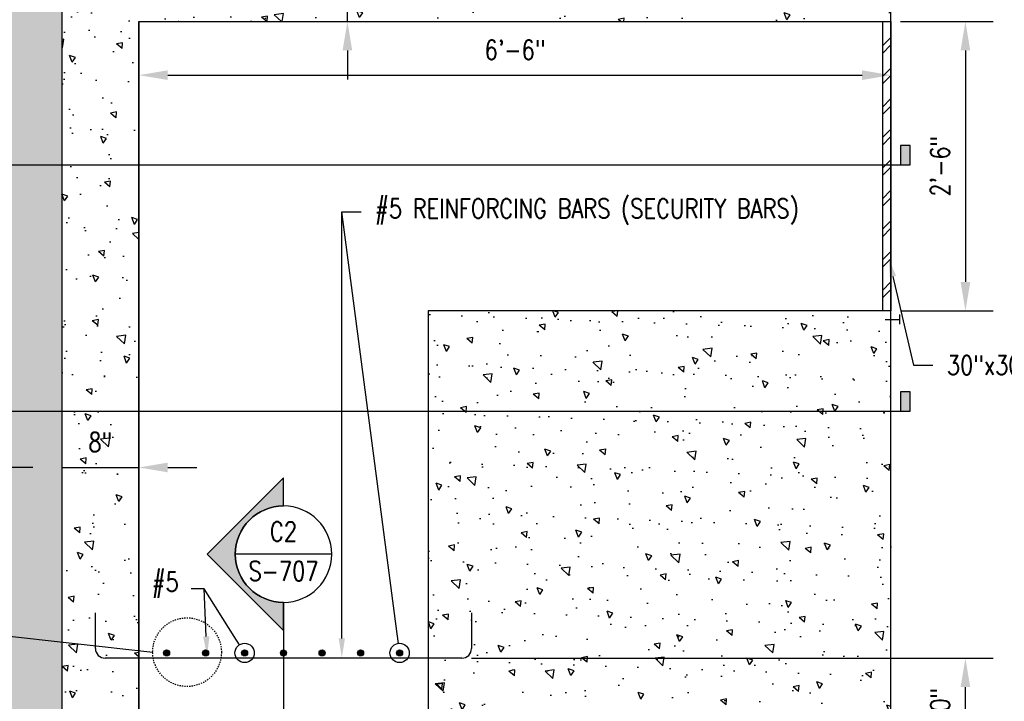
# Model space of a CAD drawing. Header units: inches. Extents: x 54 to 1490, y -286 to 93.
# Tile 7 of 22: x 450 to 553, y -219 to -148. Entities that reach past the tile are written whole.
import ezdxf
from ezdxf import colors
from ezdxf.entities.mleader import LeaderData, LeaderLine
from ezdxf.enums import TextEntityAlignment as Align
from ezdxf.math import Vec2, Vec3

# ---------------------------------------------------------------- set-up
doc = ezdxf.new("R2010")
doc.units = ezdxf.units.IN
doc.header["$MEASUREMENT"] = 0
doc.linetypes.add('Dash', pattern=[0.25, 0.125, -0.125])
for name, color, linetype in [('A-ANNO-DIMS', 1, 'Continuous'), ('A-DETL', 3, 'Continuous'), ('A-DETL-GENF', 3, 'Continuous'), ('A-DETL-MEDM', 3, 'Continuous'), ('A-DETL-WIDE', 4, 'Continuous'), ('A-FLOR-PATT', 8, 'Continuous'), ('A-WALL', 5, 'Continuous'), ('A-WALL-PATT', 8, 'Continuous'), ('G-ANNO-REFR', 2, 'Continuous'), ('G-ANNO-SYMB', 2, 'Continuous'), ('G-ANNO-TEXT', 2, 'Continuous'), ('M-DETL-PATT', 1, 'Continuous'), ('S-ANNO-NOTE', 2, 'Continuous'), ('S-ANNO-SYMB', 2, 'Continuous'), ('S-ANNO-TEXT', 2, 'Continuous')]:
    doc.layers.add(name, color=color, linetype=linetype)
doc.styles.add('Annotative', font='romans.shx', dxfattribs={"width": 0.8, "height": 0.125})
doc.styles.add('Arial', font='romans.shx', dxfattribs={"width": 0.8})
doc.styles.add('ROMANS', font='romans.shx', dxfattribs={"width": 0.8})
doc.dimstyles.new('Annotative', dxfattribs={"dimscale": 0, "dimtxt": 0.125, "dimasz": 0.125, "dimexe": 0.18, "dimexo": 0.0625, "dimgap": 0.09, "dimtad": 1, "dimdec": 3, "dimzin": 3, "dimdsep": 46, "dimlunit": 4, "dimtxsty": 'Annotative', "dimcen": 0.09, "dimclrt": 2, "dimazin": 2, "dimtfac": 1, "dimtdec": 3, "dimtmove": 0, "dimatfit": 0, "dimfxl": 1, "dimtfill": 1, "dimfrac": 2, "dimtolj": 1, "dimtzin": 0, "dimarcsym": 0})
pattern_1 = [(140, (291.672, -1071.3773), (0.62752, 7.172602), [0.75, -8.25]), (85, (291.672, -1071.377), (-7.52192, -1.387513), [0.6, -6.6]), (190.45144, (291.7244, -1070.7796), (-6.8944, 5.78509), [0.6374, -7.01142]), (136.1842, (289.672, -1071.377), (1.65519, 10.67241), [1.125, -12.375]), (186.6356, (289.81, -1070.488), (-9.74119, 9.34662), [0.9561, -10.51714]), (81.1842, (289.672, -1071.377), (-9.74119, 9.34662), [0.9, -9.9]), (111, (290.172, -1070.3773), (4.02619, 5.96907), [0.75, -8.25]), (56, (290.172, -1070.377), (-7.2515, 2.433153), [0.6, -6.6]), (161.45144, (290.5076, -1069.88), (-3.22531, 8.402224), [0.6374, -7.01142]), (127.5, (291.672, -1071.3773), (-3.3289385, 0.1215986), [0, -6.52, 0, -6.7, 0, -6.625]), (97.5, (291.672, -1071.3773), (-3.944117, 2.630695), [0, -3.82, 0, -6.37, 0, -2.525]), (57.5, (291.672, -1073.6073), (0.225549, 5.3382244), [0, -2.5, 0, -7.8, 0, -10.35]), (47.5, (291.672, -1074.6073), (-1.00105, 5.831862), [0, -3.25, 0, -5.18, 0, -7.35])]

# ---------------------------------------------------------------- blocks, each defined once
blk = doc.blocks.new('*D34')
at = {"layer": 'A-ANNO-DIMS', "color": 0, "lineweight": -2, "transparency": 16777216}
for p, q in [((497.25, -214.17), (551.35, -214.17)), ((548.47, -221.17), (548.47, -217.17)), ((493.19, -224.17), (551.35, -224.17))]:
    blk.add_line(p, q, dxfattribs=at)
at = {"layer": 'A-ANNO-DIMS', "color": 0, "transparency": 16777216}
for points in [[(547.97, -217.17), (548.97, -217.17), (548.47, -214.17)], [(547.97, -221.17), (548.97, -221.17), (548.47, -224.17)]]:
    blk.add_solid(points, dxfattribs=at)
at = {"layer": 'Defpoints', "color": 0, "transparency": 16777216}
for p in [(496.25, -214.17), (548.47, -214.17), (492.19, -224.17)]:
    blk.add_point(p, dxfattribs=at)
at = {"layer": 'A-ANNO-DIMS', "color": 2, "lineweight": -3, "transparency": 16777216, "insert": (545.84, -219.17), "char_height": 2, "attachment_point": 5, "rotation": 90, "style": 'Annotative', "bg_fill": 3, "box_fill_scale": 1.25, "bg_fill_color": 256, "bg_fill_true_color": 13158600, "bg_fill_transparency": 0}
blk.add_mtext('\\A1;10"', dxfattribs=at)
blk = doc.blocks.new('*D37')
at = {"layer": 'A-ANNO-DIMS', "color": 0, "lineweight": -2, "transparency": 16777216}
for p, q in [((541.75, -148.17), (551.35, -148.17)), ((548.47, -151.17), (548.47, -175.17)), ((541.75, -178.17), (551.35, -178.17))]:
    blk.add_line(p, q, dxfattribs=at)
at = {"layer": 'A-ANNO-DIMS', "color": 0, "transparency": 16777216}
for points in [[(547.97, -151.17), (548.97, -151.17), (548.47, -148.17)], [(547.97, -175.17), (548.97, -175.17), (548.47, -178.17)]]:
    blk.add_solid(points, dxfattribs=at)
at = {"layer": 'Defpoints', "color": 0, "transparency": 16777216}
for p in [(540.75, -148.17), (540.75, -178.17), (548.47, -178.17)]:
    blk.add_point(p, dxfattribs=at)
at = {"layer": 'A-ANNO-DIMS', "color": 2, "lineweight": -3, "transparency": 16777216, "insert": (545.84, -163.17), "char_height": 2, "attachment_point": 5, "rotation": 90, "style": 'Annotative', "bg_fill": 3, "box_fill_scale": 1.25, "bg_fill_color": 256, "bg_fill_true_color": 13158600, "bg_fill_transparency": 0}
blk.add_mtext('\\A1;2\'-6"', dxfattribs=at)
blk = doc.blocks.new('*D26')
at = {"layer": 'A-ANNO-DIMS', "color": 0, "lineweight": -2, "transparency": 16777216}
for p, q in [((451.75, -194.4), (448.75, -194.4)), ((454.75, -194.4), (462.75, -194.4)), ((465.75, -194.4), (468.75, -194.4))]:
    blk.add_line(p, q, dxfattribs=at)
at = {"layer": 'A-ANNO-DIMS', "color": 0, "transparency": 16777216}
for points in [[(451.75, -193.9), (451.75, -194.9), (454.75, -194.4)], [(465.75, -193.9), (465.75, -194.9), (462.75, -194.4)]]:
    blk.add_solid(points, dxfattribs=at)
at = {"layer": 'Defpoints', "color": 0, "transparency": 16777216}
for p in [(454.75, -189.58), (462.75, -189.58), (462.75, -194.4)]:
    blk.add_point(p, dxfattribs=at)
at = {"layer": 'A-ANNO-DIMS', "color": 2, "lineweight": -3, "transparency": 16777216, "insert": (458.75, -191.77), "char_height": 2, "attachment_point": 5, "style": 'Annotative'}
blk.add_mtext('\\A1;8"', dxfattribs=at)
blk = doc.blocks.new('*D27')
at = {"layer": 'A-ANNO-DIMS', "color": 0, "lineweight": -2, "transparency": 16777216}
for p, q in [((462.75, -153.97), (462.75, -156.61)), ((465.75, -153.73), (537.75, -153.73)), ((540.75, -153.97), (540.75, -156.61))]:
    blk.add_line(p, q, dxfattribs=at)
at = {"layer": 'A-ANNO-DIMS', "color": 0, "transparency": 16777216}
for points in [[(465.75, -153.23), (465.75, -154.23), (462.75, -153.73)], [(537.75, -153.23), (537.75, -154.23), (540.75, -153.73)]]:
    blk.add_solid(points, dxfattribs=at)
at = {"layer": 'Defpoints', "color": 0, "transparency": 16777216}
for p in [(462.75, -152.97), (540.75, -152.97), (540.75, -153.73)]:
    blk.add_point(p, dxfattribs=at)
at = {"layer": 'A-ANNO-DIMS', "color": 2, "lineweight": -3, "transparency": 16777216, "insert": (501.75, -151.1), "char_height": 2, "attachment_point": 5, "style": 'Annotative', "bg_fill": 3, "box_fill_scale": 1.25, "bg_fill_color": 256, "bg_fill_true_color": 13158600, "bg_fill_transparency": 0}
blk.add_mtext('\\A1;6\'-6"', dxfattribs=at)
blk = doc.blocks.new('Reinforcing Bar Section_USACE - __5-V7-INTERIOR COLUMN SECTION')
h = blk.add_hatch(color=256)
h.dxf.hatch_style = 1
h.paths.add_polyline_path([(0.3125, 0, 1), (-0.3125, 0, 1)])
blk.add_circle((0, 0), 0.3125)
blk = doc.blocks.new('*D42')
at = {"layer": 'A-ANNO-DIMS', "color": 0, "lineweight": -2, "transparency": 16777216}
for p, q in [((484.38, -137.17), (484.38, -134.17)), ((484.38, -148.17), (484.38, -140.17)), ((484.38, -151.17), (484.38, -154.17))]:
    blk.add_line(p, q, dxfattribs=at)
at = {"layer": 'A-ANNO-DIMS', "color": 0, "transparency": 16777216}
for points in [[(483.88, -137.17), (484.88, -137.17), (484.38, -140.17)], [(483.88, -151.17), (484.88, -151.17), (484.38, -148.17)]]:
    blk.add_solid(points, dxfattribs=at)
at = {"layer": 'Defpoints', "color": 0, "transparency": 16777216}
for p in [(478.78, -140.17), (484.38, -140.17), (478.78, -148.17)]:
    blk.add_point(p, dxfattribs=at)
at = {"layer": 'A-ANNO-DIMS', "color": 2, "lineweight": -3, "transparency": 16777216, "insert": (481.75, -144.17), "char_height": 2, "attachment_point": 5, "rotation": 90, "style": 'Annotative', "bg_fill": 3, "box_fill_scale": 1.25, "bg_fill_color": 256, "bg_fill_true_color": 13158600, "bg_fill_transparency": 0}
blk.add_mtext('\\A1;8"', dxfattribs=at)
blk = doc.blocks.new('*U44')
at = {"lineweight": -3}
blk.add_hatch(color=256, dxfattribs=at).paths.add_polyline_path([(-7.4662, 0), (-7.5287, 0), (-7.5287, 0.125), (-7.4662, 0.125)])
at = {"linetype": 'Continuous', "lineweight": -3}
blk.add_line((-0.3125, 0), (-7.5287, 0), dxfattribs=at)
at = {"lineweight": -3, "flags": 128}
blk.add_lwpolyline([(-7.4662, 0), (-7.5287, 0), (-7.5287, 0.125), (-7.4662, 0.125), (-7.4662, 0)], close=True, dxfattribs=at)
at = {"linetype": 'Continuous', "lineweight": -3, "style": 'Arial'}
blk.add_attdef('X#', text='', height=0.0938, dxfattribs=at).set_placement((0, 0.0469), align=Align.BOTTOM_CENTER)
blk.add_attdef('X-###', text='', height=0.0938, dxfattribs=at).set_placement((0, -0.0469), align=Align.TOP_CENTER)
blk = doc.blocks.new('*U46')
at = {"lineweight": -3}
h = blk.add_hatch(color=256, dxfattribs=at)
edge = h.paths.add_edge_path()
edge.add_line((0, 0.3125), (0, 0.4947))
edge.add_line((0, 0.4947), (0.4947, 0))
edge.add_line((0.4947, 0), (0, -0.4947))
edge.add_line((0, -0.4947), (0, -0.3125))
edge.add_arc((0, 0), 0.3125, 270, 450)
blk.add_hatch(color=256, dxfattribs=at).paths.add_polyline_path([(0, -2.5341), (0, -2.5966), (0.125, -2.5966), (0.125, -2.5341)])
for p, q in [((0.4947, 0), (0, 0.4947)), ((-0.3125, 0), (0.3125, 0)), ((0, -0.4947), (0.4947, 0))]:
    blk.add_line(p, q, dxfattribs=at)
at = {"linetype": 'Continuous', "lineweight": -3}
blk.add_line((0, -0.3125), (0, -2.5966), dxfattribs=at)
at = {"lineweight": -3, "flags": 128}
blk.add_lwpolyline([(0, 0.3125), (0, 0.4947), (0.4947, 0), (0, -0.4947), (0, -0.3125, 1), (0, 0.3125)], format="xyb", close=True, dxfattribs=at)
blk.add_lwpolyline([(0.0156, 0.3125), (0.0156, 0.3125)], dxfattribs=at)
blk.add_lwpolyline([(0.0156, 0.3125), (0.0156, 0.3125)], dxfattribs=at)
blk.add_lwpolyline([(0, -2.5341), (0, -2.5966), (0.125, -2.5966), (0.125, -2.5341), (0, -2.5341)], close=True, dxfattribs=at)
at = {"lineweight": -3}
blk.add_circle((0, 0), 0.3125, dxfattribs=at)
at = {"linetype": 'Continuous', "lineweight": -3, "style": 'Arial'}
blk.add_attdef('X#', text='', height=0.0938, dxfattribs=at).set_placement((0, 0.0469), align=Align.BOTTOM_CENTER)
blk.add_attdef('X-###', text='', height=0.0938, dxfattribs=at).set_placement((0, -0.0469), align=Align.TOP_CENTER)
blk = doc.blocks.new('_DotBlank')
at = {"color": 0, "linetype": 'ByBlock', "lineweight": -2}
blk.add_line((-0.5, 0), (-1, 0), dxfattribs=at)
blk.add_circle((0, 0), 0.5, dxfattribs=at)

msp = doc.modelspace()

# ---------------------------------------------------------------- hatches: boundary and pattern name
at = {"layer": 'A-FLOR-PATT', "lineweight": -3}
h = msp.add_hatch(dxfattribs=at)
h.set_pattern_fill('GRAVEL', color=8, scale=8, angle=90, style=0)
h.set_pattern_definition([(318.01279, (340.0399, -839.1202), (72, -64), [1.07629, -106.552704]), (274.96974, (340.8399, -839.8402), (-8, 96), [1.846944, -182.8474]), (222.51045, (340.9999, -841.6802), (88, 80), [1.302304, -128.92826]), (357.27369, (342.9999, -844.8002), (-160, 8), [1.681904, -166.508464]), (22.833654, (344.6799, -844.8802), (-96, -40), [1.64924, -163.274985]), (87.27369, (346.1999, -844.2402), (-8, -160), [1.681904, -166.508464]), (127.69424, (346.27991, -842.5602), (80, -104), [2.22423, -220.19879]), (162.25533, (344.9199, -840.8002), (-176, 56), [2.099904, -207.89057]), (211.429566, (342.9199, -840.1602), (-104, -64), [1.6876, -167.072585]), (265.23636, (341.4799, -841.0402), (8, 88), [1.926656, -94.4061]), (312.397438, (341.31991, -842.9602), (88, -96), [2.491584, -246.667]), (228.81407, (343.0799, -836.8802), (-48, -56), [0.85041, -84.19076]), (261.469234, (342.5199, -837.5202), (16, 104), [1.617896, -160.17209]), (315, (342.28, -839.12), (8, -1e-15), [1.13137, -10.18234]), (293.19859, (341.3199, -839.6802), (-16, 40), [0.609264, -60.31692]), (21.8014, (341.5599, -840.2402), (-24, -8), [0.86162, -42.219694]), (120.96376, (342.3599, -839.9202), (-16, 24), [1.39943, -45.24818]), (251.56505, (341.64, -838.7202), (8, 16), [1.01193, -24.28629]), (106.38954, (341.5599, -844.8802), (-24, 80), [1.4176, -140.34276]), (160.34618, (341.1599, -843.5202), (88, -32), [1.18929, -117.73926]), (23.19859, (340.0399, -838.7202), (-40, -16), [1.21852, -59.707665]), (73.61046, (341.1599, -838.2402), (-24, -80), [1.4176, -140.34276]), (69.44395, (346.5199, -844.8802), (-16, -40), [1.36704, -66.98499]), (24.77514, (346.9999, -843.6002), (-88, -40), [1.145424, -113.397145]), (156.80141, (348.0399, -838.6402), (-40, 16), [1.21852, -59.707665]), (107.354025, (346.9199, -838.1602), (32, -104), [1.34105, -132.76339]), (159.44395, (348.0399, -842.5602), (40, -16), [0.68352, -67.66851]), (191.30993, (348.0399, -839.1202), (-32, -8), [0.40792, -40.38424]), (255.96376, (347.64, -839.2002), (8, 24), [1.64924, -31.335605]), (276.009006, (347.2399, -840.8002), (-8, 80), [1.5284, -151.311385]), (33.69007, (343.08, -839.9202), (-16, -8), [1.15378, -27.690634]), (83.157227, (344.0399, -839.2802), (16, 136), [2.01435, -199.4205]), (150.9454, (344.2799, -837.2802), (56, -32), [0.82365, -81.54139]), (180, (343.56, -836.88), (-8, -8), [0.48, -7.52]), (210.25644, (346.9999, -840.9602), (56, 32), [1.11139, -110.02816]), (138.01279, (346.0399, -841.5202), (-72, 64), [2.152576, -105.47642]), (90, (344.44, -840.08), (-8, 8), [2.08, -5.92]), (55.30485, (344.4399, -838.0002), (56, 80), [1.26491, -125.226194]), (344.0546, (345.1599, -836.9602), (32, -8), [1.164816, -57.07606]), (297.645975, (346.2799, -837.2802), (80, -152), [1.89652, -187.755793]), (265.42608, (347.1599, -838.9602), (-8, -104), [2.00639, -198.63259])])
edge = h.paths.add_edge_path(flags=16)
edge.add_arc((441.7299, -211.5846), 5.1227, 0, 360)
edge = h.paths.add_edge_path()
edge.add_line((496.7495, -111.0372), (505.437, -111.0372))
edge.add_line((505.437, -111.0372), (505.437, -120.7419))
edge.add_line((505.437, -120.7419), (505.0467, -120.7419))
edge.add_line((505.0467, -120.7419), (505.0467, -123.8766))
edge.add_line((505.0467, -123.8766), (505.3747, -123.8766))
edge.add_arc((503.7553, -123.8535), 1.6196, 271.337384, 359.183614, ccw=False)
edge.add_line((503.7931, -125.4727), (503.7931, -125.1827))
edge.add_line((503.7931, -125.1827), (500.7499, -125.1827))
edge.add_line((500.7499, -125.1827), (500.7499, -125.5021))
edge.add_line((500.7499, -125.5021), (450.6633, -125.5021))
edge.add_line((450.6633, -125.5021), (450.6633, -125.185))
edge.add_line((450.6633, -125.185), (447.6108, -125.185))
edge.add_line((447.6108, -125.185), (447.6108, -125.461))
edge.add_arc((447.6799, -133.8361), 8.3753, 90.47213, 179.529983)
edge.add_line((439.3048, -133.7674), (439.0176, -133.7674))
edge.add_line((439.0176, -133.7674), (439.0176, -136.8942))
edge.add_line((439.0176, -136.8942), (439.3512, -136.8942))
edge.add_line((439.3512, -136.8942), (439.3512, -200.2628))
edge.add_line((439.3512, -200.2628), (440.9928, -200.2628))
edge.add_line((440.9928, -200.2628), (440.9928, -201.2913))
edge.add_line((440.9928, -201.2913), (444.3919, -201.2913))
edge.add_line((444.3919, -201.2913), (444.3919, -200.265))
edge.add_line((444.3919, -200.265), (445.9762, -200.265))
edge.add_line((445.9762, -200.265), (445.9762, -136.8874))
edge.add_line((445.9762, -136.8874), (446.3665, -136.8874))
edge.add_line((446.3665, -136.8874), (446.3665, -133.7526))
edge.add_line((446.3665, -133.7526), (446.0385, -133.7526))
edge.add_arc((447.6579, -133.7757), 1.6196, 91.337384, 179.183614, ccw=False)
edge.add_line((447.6201, -132.1565), (447.6201, -132.4466))
edge.add_line((447.6201, -132.4466), (450.6633, -132.4466))
edge.add_line((450.6633, -132.4466), (450.6633, -132.1271))
edge.add_line((450.6633, -132.1271), (500.7499, -132.1271))
edge.add_line((500.7499, -132.1271), (500.7499, -132.4443))
edge.add_line((500.7499, -132.4443), (503.8024, -132.4443))
edge.add_line((503.8024, -132.4443), (503.8024, -132.1682))
edge.add_arc((503.7334, -123.7932), 8.3753, 270.47213, 359.529983)
edge.add_line((512.1084, -123.8619), (512.3956, -123.8619))
edge.add_line((512.3956, -123.8619), (512.3956, -120.735))
edge.add_line((512.3956, -120.735), (512.062, -120.735))
edge.add_line((512.062, -120.735), (512.062, -111.0372))
edge.add_line((512.062, -111.0372), (520.7495, -111.0372))
edge.add_line((520.7495, -111.0372), (520.7495, -140.1714))
edge.add_line((520.7495, -140.1714), (454.7495, -140.1714))
edge.add_line((454.7495, -140.1714), (454.7495, -220.1714))
edge.add_line((454.7495, -220.1714), (419.7704, -220.1714))
edge.add_line((419.7704, -220.1714), (419.7704, -214.8666))
edge.add_line((419.7704, -214.8666), (433.2189, -214.8666))
edge.add_line((433.2189, -214.8666), (433.2189, -213.2223))
edge.add_line((433.2189, -213.2223), (434.1687, -213.2223))
edge.add_line((434.1687, -213.2223), (434.1687, -209.8965))
edge.add_line((434.1687, -209.8965), (433.1869, -209.8965))
edge.add_line((433.1869, -209.8965), (433.1869, -208.2402))
edge.add_line((433.1869, -208.2402), (419.7704, -208.2402))
edge.add_line((419.7704, -208.2402), (419.7704, -200.9125))
edge.add_line((419.7704, -200.9125), (430.7724, -200.9125))
edge.add_line((430.7724, -200.9125), (430.7724, -115.963))
edge.add_line((430.7724, -115.963), (496.7495, -115.963))
edge.add_line((496.7495, -115.963), (496.7495, -111.0372))
edge = h.paths.add_edge_path(flags=17)
edge.add_arc((503.7553, -123.8535), 1.6196, 37.119876, 38.201134)
at = {"layer": 'A-WALL-PATT', "lineweight": -3}
h = msp.add_hatch(dxfattribs=at)
h.set_pattern_fill('AR-CONC', color=8, angle=90, style=0)
h.set_pattern_definition(pattern_1)
h.paths.add_polyline_path([(540.7495, -148.1714), (540.7495, -111.0372), (535.7495, -111.0372), (535.2495, -112.5372), (534.2495, -109.5372), (533.7495, -111.0372), (520.7495, -111.0372), (520.7495, -148.1714), (537.4172, -148.1714)])
h = msp.add_hatch(dxfattribs=at)
h.set_pattern_fill('AR-CONC', color=8, angle=90, style=0)
h.set_pattern_definition(pattern_1)
h.paths.add_polyline_path([(528.7495, -147.5328), (528.7495, -140.1714), (454.7495, -140.1714), (454.7495, -148.1714), (528.7495, -148.1714)])
h = msp.add_hatch(dxfattribs=at)
h.set_pattern_fill('AR-CONC', color=8, angle=90, style=0)
h.set_pattern_definition(pattern_1)
h.paths.add_polyline_path([(462.7495, -226.1714), (462.7495, -148.1714), (454.7495, -148.1714), (454.7495, -226.1714), (461.7372, -226.1714)])
h = msp.add_hatch(dxfattribs=at)
h.set_pattern_fill('AR-CONC', color=8, angle=90, style=0)
h.set_pattern_definition([(140, (291.672, -671.0895), (0.62752, 7.1726), [0.75, -8.25]), (85, (291.672, -671.0895), (-7.52192, -1.38751), [0.6, -6.6]), (190.4514, (291.7244, -670.492), (-6.8944, 5.78509), [0.6374, -7.01142]), (136.1842, (289.672, -671.0895), (1.65519, 10.67241), [1.125, -12.375]), (186.6356, (289.81, -670.2), (-9.74119, 9.34662), [0.9561, -10.51714]), (81.1842, (289.672, -671.09), (-9.74119, 9.34662), [0.9, -9.9]), (111, (290.172, -670.0895), (4.02619, 5.96907), [0.75, -8.25]), (56, (290.172, -670.0895), (-7.2515, 2.43315), [0.6, -6.6]), (161.4514, (290.5076, -669.592), (-3.22531, 8.40222), [0.6374, -7.01142]), (127.5, (291.672, -671.0895), (-3.328939, 0.121599), [0, -6.52, 0, -6.7, 0, -6.625]), (97.5, (291.672, -671.0895), (-3.944117, 2.630695), [0, -3.82, 0, -6.37, 0, -2.525]), (57.5, (291.672, -673.3195), (0.225549, 5.338224), [0, -2.5, 0, -7.8, 0, -10.35]), (47.5, (291.672, -674.3195), (-1.00105, 5.83186), [0, -3.25, 0, -5.18, 0, -7.35])])
h.paths.add_polyline_path([(540.7495, -238.1714), (540.7495, -178.1714), (492.7495, -178.1714), (492.7495, -238.1714), (499.5772, -238.1714)])
at = {"layer": 'M-DETL-PATT', "lineweight": -3}
h = msp.add_hatch(dxfattribs=at)
h.set_pattern_fill('FP_6', color=8, style=0, pattern_type=2)
h.set_pattern_definition([(45, (490.855, -98.349), (-1.58392, 1.58392), []), (45, (490.855, -95.949), (-1.58392, 1.58392), [])])
h.paths.add_polyline_path([(539.8745, -178.1714), (540.7495, -178.1714), (540.7495, -148.7964), (539.8745, -148.7964), (539.8745, -164.0189)])

# ---------------------------------------------------------------- linework, layer by layer
at = {"layer": 'A-DETL', "lineweight": -3}
msp.add_line((539.8745, -148.1714), (539.8745, -178.1714), dxfattribs=at)
at = {"layer": 'A-DETL-MEDM', "lineweight": -3}
msp.add_line((540.1413, -179.0519), (541.6413, -179.0519), dxfattribs=at)
at = {"layer": 'A-DETL-WIDE', "lineweight": -3}
for p, q in [((458.2495, -213.1714), (458.2495, -209.4839)), ((497.2495, -209.4839), (497.2495, -213.1714)), ((496.2495, -214.1714), (459.2495, -214.1714))]:
    msp.add_line(p, q, dxfattribs=at)
for centre, start, end in [((459.2495, -213.1714), 180, 270), ((496.2495, -213.1714), 270, 0)]:
    msp.add_arc(centre, 1, start, end, dxfattribs=at)
at = {"layer": 'A-WALL', "lineweight": -3}
for p, q in [((540.7495, -241.1714), (540.7495, -111.0372)), ((454.7495, -140.1714), (454.7495, -220.1714)), ((462.7495, -148.1714), (540.7495, -148.1714)), ((462.7495, -235.1714), (462.7495, -148.1714)), ((462.7495, -148.1714), (462.7495, -238.1714)), ((540.7495, -148.1714), (540.7495, -178.1714)), ((540.7495, -178.1714), (492.7495, -178.1714)), ((492.7495, -178.1714), (492.7495, -238.1714))]:
    msp.add_line(p, q, dxfattribs=at)
at = {"layer": 'G-ANNO-REFR', "lineweight": -3}
msp.add_line((446.7299, -211.5846), (464.187, -213.5464), dxfattribs=at)
at = {"layer": 'S-ANNO-NOTE', "linetype": 'Dash', "lineweight": -3}
msp.add_circle((467.7495, -213.5464), 3.5625, dxfattribs=at)

# ---------------------------------------------------------------- block references
at = {"layer": 'A-DETL-GENF', "rotation": 90}
for p in [(465.6311, -213.6287), (469.6752, -213.6287), (473.7193, -213.6287), (477.7495, -213.6287), (481.7541, -213.6287), (485.7477, -213.6287), (489.7899, -213.6287)]:
    msp.add_blockref('Reinforcing Bar Section_USACE - __5-V7-INTERIOR COLUMN SECTION', p, dxfattribs=at)
at = {"layer": 'G-ANNO-SYMB', "xscale": -16, "yscale": 16, "zscale": 16}
msp.add_blockref('*U44', (422.2866, -188.5504), dxfattribs=at)
at = {"layer": 'G-ANNO-SYMB', "lineweight": -3}
ref = msp.add_blockref('*U46', (477.7495, -203.3884), dxfattribs=dict(at, xscale=-16, yscale=16, zscale=16))
ref.add_attrib('X-###', 'S-707', dxfattribs={"layer": 'S-ANNO-SYMB', "color": 1, "linetype": 'Continuous', "lineweight": -2, "height": 2, "style": 'ROMANS', "width": 0.8}).set_placement((477.7495, -204.1384), align=Align.TOP_CENTER)
ref.add_attrib('X#', 'C2', dxfattribs={"layer": 'S-ANNO-TEXT', "color": 1, "linetype": 'Continuous', "lineweight": -2, "height": 2, "style": 'ROMANS', "width": 0.8}).set_placement((477.7495, -202.6384), align=Align.BOTTOM_CENTER)

# ---------------------------------------------------------------- dimensions: what is measured, and where the dimension line sits
at = {"layer": 'A-ANNO-DIMS', "lineweight": -3}
dim = msp.add_linear_dim(base=(462.7495, -194.3957), p1=(454.7495, -189.5844), p2=(462.7495, -189.5844), angle=180, dimstyle='Annotative', override={"dimasz": 0.1875, "dimpost": '\\X', "dimse1": 1, "dimse2": 1, "dimtmove": 1, "dimtfill": 0}, dxfattribs=at)
dim.commit()
dim.dimension.update_dxf_attribs({"geometry": '*D26', "text_midpoint": (458.7495, -194.3957), "dimtype": 160})

# ---------------------------------------------------------------- leaders
at = {"layer": 'G-ANNO-TEXT'}
ml = msp.add_multileader_mtext('Standard', dxfattribs=at)
ml.set_content('', color=256, style='Annotative')
ml.set_leader_properties(color=1, linetype='ByLayer', lineweight=-1)
ml.set_arrow_properties(name='DOTBLANK')
ml.build(insert=Vec2(0, 0))
ml.multileader.update_dxf_attribs({"has_dogleg": 0, "text_right_attachment_type": 3, "dogleg_length": 0.125, "arrow_head_size": 2, "scale": 16})
ctx = ml.context
ctx.base_point, ctx.scale, ctx.char_height, ctx.arrow_head_size, ctx.landing_gap_size, ctx.plane_origin = Vec3(480.9205, -167.8872), 16, 2, 2, 1.44, Vec3(491.9436, -213.6287)
ctx.right_attachment = 3
notes = []
notes.append((ctx, [(0, (1, 1, 0), (485.8005, -167.8872), (-1, 0), 2, [(0, [(489.7899, -213.6287)], 0, [])])]))
ctx.mtext.insert, ctx.mtext.flow_direction = Vec3(482.3605, -166.8872), 5
ml = msp.add_multileader_mtext('Standard', dxfattribs=at)
ml.set_content('', color=256, style='Annotative')
ml.set_leader_properties(color=1, linetype='ByLayer', lineweight=-1)
ml.set_arrow_properties(name='DOTBLANK')
ml.build(insert=Vec2(0, 0))
ml.multileader.update_dxf_attribs({"has_dogleg": 0, "text_right_attachment_type": 3, "dogleg_length": 0.125, "arrow_head_size": 2, "scale": 16})
ctx = ml.context
ctx.base_point, ctx.scale, ctx.char_height, ctx.arrow_head_size, ctx.landing_gap_size, ctx.plane_origin = Vec3(466.6344, -206.9754), 16, 2, 2, 1.44, Vec3(473.7193, -213.6287)
ctx.right_attachment = 3
notes.append((ctx, [(0, (1, 1, 0), (471.5144, -206.9754), (-1, 0), 2, [(0, [(473.7193, -213.6287)], 0, [])])]))
ctx.mtext.insert, ctx.mtext.flow_direction = Vec3(468.0744, -205.9754), 5
for ctx, leaders in notes:
    for number, flags, end, landing, length, lines in leaders:
        leader = LeaderData()
        leader.index, (leader.has_last_leader_line, leader.has_dogleg_vector, leader.attachment_direction) = number, flags
        leader.last_leader_point, leader.dogleg_vector, leader.dogleg_length = Vec3(end), Vec3(landing), length
        for number, points, colour, breaks in lines:
            line = LeaderLine()
            line.index, line.vertices, line.color, line.breaks = number, Vec3.list(points), colors.encode_raw_color(colour), breaks
            leader.lines.append(line)
        ctx.leaders.append(leader)

# ---------------------------------------------------------------- next in the draw order: dimensions: what is measured, and where the dimension line sits
at = {"layer": 'A-ANNO-DIMS', "lineweight": -3}
dim = msp.add_linear_dim(base=(548.4733, -214.1714), p1=(492.1884, -224.1714), p2=(496.2495, -214.1714), angle=90, dimstyle='Annotative', override={"dimasz": 0.1875, "dimpost": '\\X'}, dxfattribs=at)
dim.commit()
dim.dimension.update_dxf_attribs({"geometry": '*D34', "text_midpoint": (548.4733, -219.1714), "dimtype": 160})

# ---------------------------------------------------------------- next in the draw order: leaders
at = {"layer": 'G-ANNO-TEXT', "lineweight": -3}
ml = msp.add_multileader_mtext('Standard', dxfattribs=at)
ml.set_content('\\A1;#5 REINFORCING BARS (SECURITY BARS)', color=256, style='Annotative')
ml.set_leader_properties(color=1, linetype='ByLayer', lineweight=-1)
ml.build(insert=Vec2(0, 0))
ml.multileader.update_dxf_attribs({"text_right_attachment_type": 3, "dogleg_length": 0.125, "arrow_head_size": 2, "scale": 16})
ctx = ml.context
ctx.base_point, ctx.scale, ctx.char_height, ctx.arrow_head_size, ctx.landing_gap_size, ctx.plane_origin = Vec3(485.8005, -167.8872), 16, 2, 2, 1.44, Vec3(467.0354, -178.4627)
ctx.right_attachment = 3
notes = []
notes.append((ctx, [(0, (1, 1, 0), (483.8005, -167.8872), (1, 0), 2, [(1, [(483.8005, -214.1188)], 0, [])])]))
ctx.mtext.insert, ctx.mtext.width, ctx.mtext.defined_height, ctx.mtext.flow_direction = Vec3(487.2405, -166.5538), 27.923375, 10.1888, 5
ml = msp.add_multileader_mtext('Standard', dxfattribs=at)
ml.set_content('#5', color=256, style='Annotative')
ml.set_leader_properties(color=1, linetype='ByLayer', lineweight=-1)
ml.build(insert=Vec2(0, 0))
ml.multileader.update_dxf_attribs({"text_right_attachment_type": 3, "dogleg_length": 0.3594, "arrow_head_size": 2, "scale": 16})
ctx = ml.context
ctx.base_point, ctx.scale, ctx.char_height, ctx.arrow_head_size, ctx.landing_gap_size, ctx.plane_origin = Vec3(462.6421, -206.5945), 16, 2, 2, 1.44, Vec3(458.6993, -229.3864)
ctx.right_attachment = 3
notes.append((ctx, [(1, (1, 1, 0), (469.5144, -206.9754), (-1, 0), 1.3256, [(0, [(469.8308, -213.9111)], 0, [])])]))
ctx.mtext.insert, ctx.mtext.width, ctx.mtext.flow_direction = Vec3(464.0821, -205.2611), 23.260912, 5
for ctx, leaders in notes:
    for number, flags, end, landing, length, lines in leaders:
        leader = LeaderData()
        leader.index, (leader.has_last_leader_line, leader.has_dogleg_vector, leader.attachment_direction) = number, flags
        leader.last_leader_point, leader.dogleg_vector, leader.dogleg_length = Vec3(end), Vec3(landing), length
        for number, points, colour, breaks in lines:
            line = LeaderLine()
            line.index, line.vertices, line.color, line.breaks = number, Vec3.list(points), colors.encode_raw_color(colour), breaks
            leader.lines.append(line)
        ctx.leaders.append(leader)

# ---------------------------------------------------------------- next in the draw order: dimensions: what is measured, and where the dimension line sits
at = {"layer": 'A-ANNO-DIMS', "lineweight": -3}
dim = msp.add_linear_dim(base=(548.4733, -178.1714), p1=(540.7495, -148.1714), p2=(540.7495, -178.1714), angle=90, dimstyle='Annotative', override={"dimasz": 0.1875, "dimpost": '\\X'}, dxfattribs=at)
dim.commit()
dim.dimension.update_dxf_attribs({"geometry": '*D37', "text_midpoint": (548.4733, -163.1714), "dimtype": 160})

# ---------------------------------------------------------------- next in the draw order: linework, layer by layer
at = {"layer": 'A-DETL', "lineweight": -3}
msp.add_line((540.7495, -178.1714), (540.7495, -148.1714), dxfattribs=at)
at = {"layer": 'A-DETL-MEDM', "lineweight": -3}
msp.add_line((541.6413, -178.5519), (541.6413, -179.5519), dxfattribs=at)

# ---------------------------------------------------------------- next in the draw order: leaders
at = {"layer": 'G-ANNO-TEXT', "lineweight": -3}
ml = msp.add_multileader_mtext('Standard', dxfattribs=at)
ml.set_content('30"x30" HOT DIP GALVANIZED EXP STL GRILLE WITH 1" ANGLE IRON FRAME', color=256, style='Annotative')
ml.set_leader_properties(color=1, linetype='ByLayer', lineweight=-1)
ml.build(insert=Vec2(0, 0))
ml.multileader.update_dxf_attribs({"text_right_attachment_type": 3, "dogleg_length": 0.125, "arrow_head_size": 2, "scale": 16})
ctx = ml.context
ctx.base_point, ctx.scale, ctx.char_height, ctx.arrow_head_size, ctx.landing_gap_size, ctx.plane_origin = Vec3(545.1007, -183.7955), 16, 2, 2, 1.44, Vec3(536.525, -192.5038)
ctx.right_attachment = 3
notes = []
notes.append((ctx, [(0, (1, 1, 0), (543.1007, -183.7955), (1, 0), 2, [(0, [(540.4989, -172.6679)], 0, [])])]))
ctx.mtext.insert, ctx.mtext.width, ctx.mtext.flow_direction = Vec3(546.5407, -182.7955), 23.260912, 5
for ctx, leaders in notes:
    for number, flags, end, landing, length, lines in leaders:
        leader = LeaderData()
        leader.index, (leader.has_last_leader_line, leader.has_dogleg_vector, leader.attachment_direction) = number, flags
        leader.last_leader_point, leader.dogleg_vector, leader.dogleg_length = Vec3(end), Vec3(landing), length
        for number, points, colour, breaks in lines:
            line = LeaderLine()
            line.index, line.vertices, line.color, line.breaks = number, Vec3.list(points), colors.encode_raw_color(colour), breaks
            leader.lines.append(line)
        ctx.leaders.append(leader)

# ---------------------------------------------------------------- next in the draw order: dimensions: what is measured, and where the dimension line sits
at = {"layer": 'A-ANNO-DIMS', "lineweight": -3}
dim = msp.add_linear_dim(base=(540.7495, -153.7291), p1=(462.7495, -152.9724), p2=(540.7495, -152.9724), angle=180, dimstyle='Annotative', override={"dimasz": 0.1875, "dimpost": '\\X'}, dxfattribs=at)
dim.commit()
dim.dimension.update_dxf_attribs({"geometry": '*D27', "text_midpoint": (501.7495, -151.0986)})

# ---------------------------------------------------------------- next in the draw order: block references
at = {"layer": 'G-ANNO-SYMB', "xscale": -16, "yscale": 16, "zscale": 16}
msp.add_blockref('*U44', (422.2866, -163.0376), dxfattribs=at)

# ---------------------------------------------------------------- next in the draw order: dimensions: what is measured, and where the dimension line sits
at = {"layer": 'A-ANNO-DIMS', "lineweight": -3}
dim = msp.add_linear_dim(base=(484.3836, -140.1714), p1=(478.7752, -148.1714), p2=(478.7752, -140.1714), angle=90, dimstyle='Annotative', override={"dimasz": 0.1875, "dimpost": '\\X', "dimse1": 1, "dimse2": 1}, dxfattribs=at)
dim.commit()
dim.dimension.update_dxf_attribs({"geometry": '*D42', "text_midpoint": (484.3836, -144.1714), "dimtype": 160})

doc.saveas('drawing.dxf')
